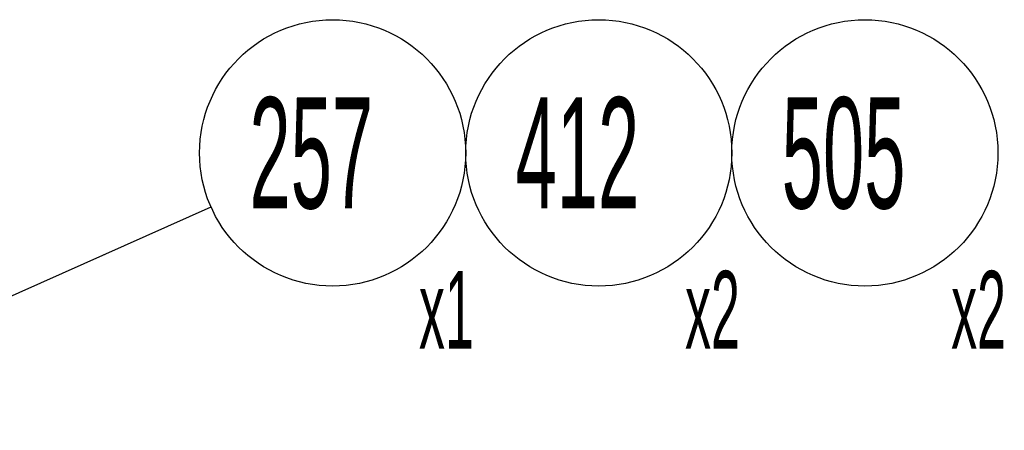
# Model space of a CAD drawing. Header units: millimetres. Extents: x 0 to 8390, y -1 to 5930.
# Tile 10 of 65: x 1975 to 2419, y 1835 to 2020. Entities that reach past the tile are written whole.
import ezdxf

# ---------------------------------------------------------------- set-up
doc = ezdxf.new("R2010")
doc.units = ezdxf.units.MM
doc.header["$LTSCALE"] = 462.55
doc.layers.get('0').update_dxf_attribs({"linetype": 'CONTINUOUS'})
doc.styles.get("Standard").update_dxf_attribs({"font": 'txt', "width": 0.5})
doc.dimstyles.get("Standard").update_dxf_attribs({"dimtxt": 35, "dimasz": 27.6, "dimexe": 2, "dimexo": 1, "dimtad": 1, "dimdec": 3, "dimdsep": 46, "dimtxsty": 'Standard', "dimblk": '_FILLED', "dimblk1": '_FILLED', "dimblk2": '_FILLED', "dimcen": 0.09, "dimadec": 3, "dimazin": 2, "dimtol": 1, "dimtp": 0.05, "dimtm": 0.05, "dimtfac": 1, "dimtdec": 3, "dimtofl": 0, "dimtmove": 0, "dimatfit": 3, "dimldrblk": '_FILLED', "dimfxl": 0, "dimtolj": 1, "dimarcsym": 0})

# ---------------------------------------------------------------- blocks, each defined once
blk = doc.blocks.new('_FILLED')
at = {"color": 0, "linetype": 'ByBlock'}
blk.add_solid([(0, 0), (-1, 0.163), (-1, -0.163)], dxfattribs=at)
blk = doc.blocks.new('BOM BALLOON 150_BL33', base_point=(2122.72, 1945.95))
at = {"color": 2, "linetype": 'Continuous'}
blk.add_circle((2115.76, 1960.04), 60, dxfattribs=at)
at = {"color": 2, "linetype": 'Continuous', "width": 0.5}
for s, height, p in [('257', 50, (2078.26, 1935.04)), ('x1', 35, (2154.69, 1871.87))]:
    blk.add_text(s, height=height, dxfattribs=at).set_placement(p)
blk = doc.blocks.new('BOM BALLOON 278_BL92', base_point=(2242.72, 1945.95))
at = {"color": 2, "linetype": 'Continuous'}
blk.add_circle((2235.76, 1960.04), 60, dxfattribs=at)
at = {"color": 2, "linetype": 'Continuous', "width": 0.5}
for s, height, p in [('412', 50, (2198.26, 1935.04)), ('x2', 35, (2274.69, 1871.87))]:
    blk.add_text(s, height=height, dxfattribs=at).set_placement(p)
blk = doc.blocks.new('BOM BALLOON 282_BL93', base_point=(2362.72, 1945.95))
at = {"color": 2, "linetype": 'Continuous'}
blk.add_circle((2355.76, 1960.04), 60, dxfattribs=at)
at = {"color": 2, "linetype": 'Continuous', "width": 0.5}
for s, height, p in [('505', 50, (2318.26, 1935.04)), ('x2', 35, (2394.69, 1871.87))]:
    blk.add_text(s, height=height, dxfattribs=at).set_placement(p)

msp = doc.modelspace()

# ---------------------------------------------------------------- block references
at = {"color": 2, "linetype": 'Continuous'}
for name, p in [('BOM BALLOON 150_BL33', (2122.72, 1945.95)), ('BOM BALLOON 278_BL92', (2242.72, 1945.95)), ('BOM BALLOON 282_BL93', (2362.72, 1945.95))]:
    msp.add_blockref(name, p, dxfattribs=at)

# ---------------------------------------------------------------- leaders
msp.add_leader([(1834.56, 1835.06), (2060.93, 1935.67)], dimstyle='Standard', override={"dimtad": 0}, dxfattribs=at)

doc.saveas('drawing.dxf')
